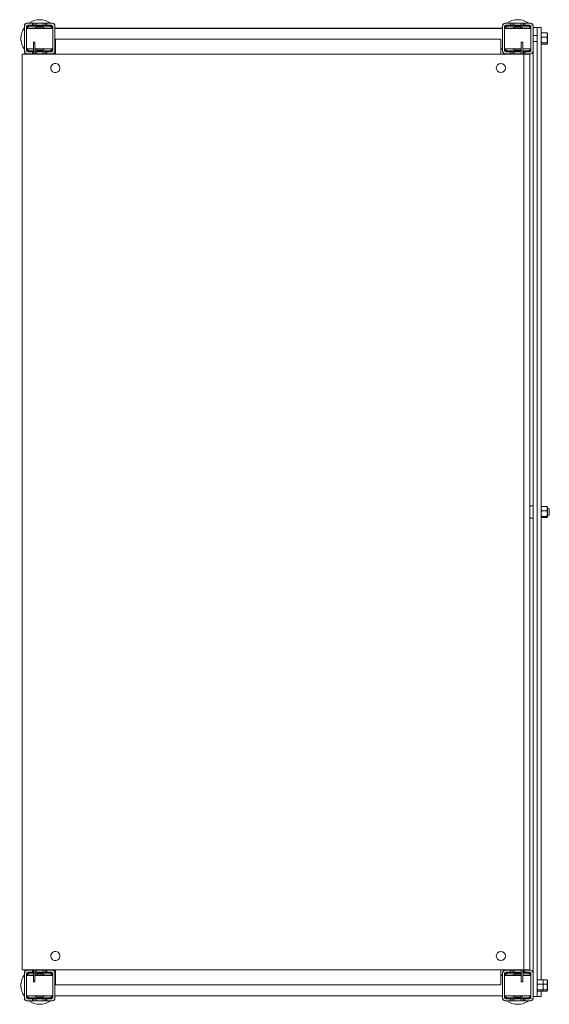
# Model space of a CAD drawing. Header units: millimetres. Extents: x -121 to 399, y -712 to 256.
import ezdxf

# ---------------------------------------------------------------- set-up
doc = ezdxf.new("R2010")
doc.units = ezdxf.units.MM

msp = doc.modelspace()

# ---------------------------------------------------------------- linework, layer by layer
at = {"color": 0, "linetype": 'Continuous', "lineweight": 0}
for p, q in [((-113.79, 252.33), (-114.29, 252.33)), ((-108.79, 252.33), (-113.79, 252.33)), ((-108.79, 250.33), (-108.79, 252.33)), ((-108.79, 252.33), (-107.39, 252.33)), ((-107.39, 252.33), (-105.29, 252.33)), ((-107.39, 252.33), (-107.39, 250.33)), ((-98.29, 252.33), (-105.29, 252.33)), ((-105.29, 252.33), (-105.29, 250.33)), ((-98.29, 250.33), (-98.29, 252.33)), ((-98.29, 252.33), (-96.19, 252.33)), ((-96.19, 252.33), (-94.79, 252.33)), ((-96.19, 252.33), (-96.19, 250.33)), ((-89.79, 252.33), (-94.79, 252.33)), ((-94.79, 252.33), (-94.79, 250.33)), ((-89.29, 252.33), (-89.79, 252.33)), ((356.21, 252.33), (355.71, 252.33)), ((361.21, 252.33), (356.21, 252.33)), ((361.21, 250.33), (361.21, 252.33)), ((362.61, 252.33), (361.21, 252.33)), ((364.71, 252.33), (362.61, 252.33)), ((362.61, 250.33), (362.61, 252.33)), ((371.71, 252.33), (364.71, 252.33)), ((364.71, 252.33), (364.71, 250.33)), ((371.71, 250.33), (371.71, 252.33)), ((373.81, 252.33), (371.71, 252.33)), ((375.21, 252.33), (373.81, 252.33)), ((373.81, 250.33), (373.81, 252.33)), ((380.21, 252.33), (375.21, 252.33)), ((375.21, 252.33), (375.21, 250.33)), ((380.71, 252.33), (380.21, 252.33)), ((-116.79, 249.83), (-116.79, 249.33)), ((-116.79, 249.33), (-116.79, 225.33)), ((-114.79, 249.33), (-114.79, 225.33)), ((-114.79, 247.43), (-88.79, 247.43)), ((-114.79, 247.33), (-112.79, 247.33)), ((-114.79, 247.23), (-88.79, 247.23)), ((-108.79, 250.33), (-113.79, 250.33)), ((-100.79, 247.33), (-112.79, 247.33)), ((-112.79, 247.33), (-112.79, 247.23)), ((-91.79, 249.83), (-111.79, 249.83)), ((-91.79, 249.33), (-111.79, 249.33)), ((-108.79, 250.33), (-107.39, 250.33)), ((-107.39, 250.33), (-105.29, 250.33)), ((-98.29, 250.33), (-105.29, 250.33)), ((-100.79, 247.23), (-100.79, 247.33)), ((-100.79, 247.33), (-98.79, 247.33)), ((-98.79, 247.33), (-98.79, 247.23)), ((-98.29, 250.33), (-96.19, 250.33)), ((-96.19, 250.33), (-94.79, 250.33)), ((-89.79, 250.33), (-94.79, 250.33)), ((-88.79, 225.33), (-88.79, 249.33)), ((-86.79, 249.33), (-86.79, 249.83)), ((-86.79, 225.33), (-86.79, 249.33)), ((-86.79, 247.43), (353.21, 247.43)), ((-86.79, 247.23), (353.21, 247.23)), ((353.21, 249.83), (353.21, 249.33)), ((353.21, 249.33), (353.21, 225.33)), ((355.21, 249.33), (355.21, 225.33)), ((355.21, 247.43), (381.21, 247.43)), ((355.21, 247.23), (381.21, 247.23)), ((361.21, 250.33), (356.21, 250.33)), ((378.21, 249.83), (358.21, 249.83)), ((378.21, 249.33), (358.21, 249.33)), ((361.21, 250.33), (362.61, 250.33)), ((362.61, 250.33), (364.71, 250.33)), ((371.71, 250.33), (364.71, 250.33)), ((365.21, 247.23), (365.21, 247.33)), ((365.21, 247.33), (367.21, 247.33)), ((379.21, 247.33), (367.21, 247.33)), ((367.21, 247.33), (367.21, 247.23)), ((371.71, 250.33), (373.81, 250.33)), ((373.81, 250.33), (375.21, 250.33)), ((380.21, 250.33), (375.21, 250.33)), ((379.21, 247.23), (379.21, 247.33)), ((379.21, 247.33), (381.21, 247.33)), ((381.21, 225.33), (381.21, 249.33)), ((383.21, 249.33), (383.21, 249.83)), ((383.21, 225.33), (383.21, 249.33)), ((387.21, 248.03), (383.21, 248.03)), ((387.21, 248.03), (387.21, 246.05)), ((391.21, 248.03), (387.21, 248.03)), ((387.21, 246.05), (387.21, 245.95)), ((387.21, 245.95), (387.21, 225.61)), ((391.21, 246.05), (391.21, 248.03)), ((391.21, 246.05), (391.21, 245.95)), ((391.21, 225.61), (391.21, 245.95)), ((391.21, 242.82), (391.66, 242.82)), ((391.21, 242.33), (391.28, 242.44)), ((391.66, 242.82), (396.87, 242.82)), ((397.31, 242.33), (397.25, 242.44)), ((397.31, 242.33), (397.31, 240.68)), ((-107.99, 233.63), (-106.49, 233.63)), ((-107.99, 233.63), (-107.99, 231.83)), ((-106.49, 233.63), (-106.49, 231.83)), ((-86.39, 236.83), (351.61, 236.83)), ((-86.39, 236.83), (-86.39, 221.83)), ((351.61, 221.83), (351.61, 236.83)), ((373.21, 233.63), (371.71, 233.63)), ((371.71, 231.83), (371.71, 233.63)), ((373.21, 231.83), (373.21, 233.63)), ((387.21, 240.33), (383.21, 240.33)), ((387.21, 234.33), (383.21, 234.33)), ((391.21, 232.33), (391.28, 232.22)), ((391.66, 238.54), (396.87, 238.54)), ((391.66, 233.04), (396.87, 233.04)), ((397.31, 232.33), (397.25, 232.22)), ((397.31, 240.68), (397.31, 235.79)), ((397.31, 232.44), (397.31, 235.79)), ((397.31, 232.44), (397.31, 232.33)), ((-116.79, 225.33), (-116.79, 224.83)), ((-114.79, 227.23), (-107.99, 227.23)), ((-113.79, 224.33), (-108.79, 224.33)), ((-111.79, 225.34), (-107.99, 225.34)), ((-111.79, 224.83), (-107.99, 224.83)), ((-108.79, 222.33), (-108.79, 224.33)), ((-107.99, 224.33), (-108.79, 224.33)), ((-107.99, 221.83), (-107.99, 231.83)), ((-106.49, 221.83), (-106.49, 231.83)), ((-106.49, 227.23), (-88.79, 227.23)), ((-106.49, 225.34), (-91.79, 225.34)), ((-106.49, 224.83), (-91.79, 224.83)), ((-105.29, 224.33), (-106.49, 224.33)), ((-105.29, 224.33), (-98.29, 224.33)), ((-105.29, 224.33), (-105.29, 222.33)), ((-98.29, 222.33), (-98.29, 224.33)), ((-96.19, 224.33), (-98.29, 224.33)), ((-94.79, 224.33), (-96.19, 224.33)), ((-96.19, 224.33), (-96.19, 222.33)), ((-94.79, 224.33), (-89.79, 224.33)), ((-94.79, 224.33), (-94.79, 222.33)), ((-86.79, 227.23), (-86.39, 227.23)), ((-86.79, 224.83), (-86.79, 225.33)), ((351.61, 227.23), (353.21, 227.23)), ((353.21, 225.33), (353.21, 224.83)), ((355.21, 227.23), (371.71, 227.23)), ((356.21, 224.33), (361.21, 224.33)), ((358.21, 225.34), (371.71, 225.34)), ((358.21, 224.83), (371.71, 224.83)), ((361.21, 222.33), (361.21, 224.33)), ((362.61, 224.33), (361.21, 224.33)), ((364.71, 224.33), (362.61, 224.33)), ((362.61, 222.33), (362.61, 224.33)), ((364.71, 224.33), (371.71, 224.33)), ((364.71, 224.33), (364.71, 222.33)), ((371.71, 231.83), (371.71, 224.33)), ((371.71, 222.33), (371.71, 224.33)), ((373.21, 231.83), (373.21, 221.83)), ((373.21, 227.23), (381.21, 227.23)), ((373.21, 225.34), (378.21, 225.34)), ((373.21, 224.83), (378.21, 224.83)), ((373.81, 224.33), (373.21, 224.33)), ((375.21, 224.33), (373.81, 224.33)), ((373.81, 222.33), (373.81, 224.33)), ((375.21, 224.33), (380.21, 224.33)), ((375.21, 224.33), (375.21, 222.33)), ((383.21, 225.33), (383.21, -681.67)), ((387.21, 225.61), (387.21, -228.17)), ((391.21, 231.84), (391.66, 231.84)), ((391.21, 225.61), (391.21, -688.18)), ((391.66, 231.84), (396.87, 231.84)), ((-118.89, 221.83), (-118.89, -678.17)), ((-115.64, 221.83), (-118.89, 221.83)), ((-115.64, 221.83), (372.11, 221.83)), ((-114.29, 222.33), (-113.79, 222.33)), ((-113.79, 222.33), (-108.79, 222.33)), ((-108.79, 222.33), (-107.99, 222.33)), ((-106.49, 222.33), (-105.29, 222.33)), ((-105.29, 222.33), (-98.29, 222.33)), ((-98.29, 222.33), (-96.19, 222.33)), ((-96.19, 222.33), (-94.79, 222.33)), ((-94.79, 222.33), (-89.79, 222.33)), ((-89.79, 222.33), (-89.29, 222.33)), ((355.71, 222.33), (356.21, 222.33)), ((356.21, 222.33), (361.21, 222.33)), ((362.61, 222.33), (361.21, 222.33)), ((364.71, 222.33), (362.61, 222.33)), ((364.71, 222.33), (371.71, 222.33)), ((371.71, 222.33), (371.71, 221.83)), ((372.11, 221.83), (374.11, 221.83)), ((373.81, 222.33), (373.21, 222.33)), ((375.21, 222.33), (373.81, 222.33)), ((374.11, 221.83), (374.11, -678.17)), ((380.11, 221.83), (374.11, 221.83)), ((375.21, 222.33), (380.21, 222.33)), ((380.11, 221.83), (380.11, -678.17)), ((380.21, 222.33), (380.71, 222.33)), ((383.21, -222.17), (380.89, -222.17)), ((387.21, -228.17), (387.21, -681.94)), ((391.21, -223.17), (391.28, -223.06)), ((391.66, -222.68), (396.87, -222.68)), ((391.66, -226.96), (396.87, -226.96)), ((397.31, -223.17), (397.25, -223.06)), ((397.31, -223.17), (397.31, -224.82)), ((397.31, -224.82), (397.31, -229.71)), ((399.21, -225.17), (397.31, -225.17)), ((397.31, -233.06), (397.31, -229.71)), ((399.21, -231.17), (397.31, -231.17)), ((399.21, -225.17), (399.21, -226.67)), ((399.21, -226.67), (399.21, -231.17)), ((383.21, -234.17), (380.89, -234.17)), ((391.21, -233.17), (391.28, -233.28)), ((391.66, -232.46), (396.87, -232.46)), ((391.66, -233.66), (396.87, -233.66)), ((397.31, -233.17), (397.25, -233.28)), ((397.31, -233.06), (397.31, -233.17)), ((-118.89, -678.17), (-115.64, -678.17)), ((-116.79, -681.17), (-116.79, -681.67)), ((-116.79, -681.67), (-116.79, -705.67)), ((-115.64, -678.17), (372.11, -678.17)), ((-114.79, -681.67), (-114.79, -705.67)), ((-114.79, -683.57), (-107.99, -683.57)), ((-114.79, -683.67), (-112.79, -683.67)), ((-114.79, -683.77), (-107.99, -683.77)), ((-113.79, -678.67), (-114.29, -678.67)), ((-108.79, -678.67), (-113.79, -678.67)), ((-108.79, -680.67), (-113.79, -680.67)), ((-107.99, -683.67), (-112.79, -683.67)), ((-112.79, -683.67), (-112.79, -683.77)), ((-107.99, -681.17), (-111.79, -681.17)), ((-107.99, -681.67), (-111.79, -681.67)), ((-108.79, -680.67), (-108.79, -678.67)), ((-108.79, -678.67), (-107.99, -678.67)), ((-108.79, -680.67), (-107.99, -680.67)), ((-107.99, -688.17), (-107.99, -678.17)), ((-106.49, -688.17), (-106.49, -678.17)), ((-106.49, -678.67), (-105.29, -678.67)), ((-106.49, -680.67), (-105.29, -680.67)), ((-91.79, -681.17), (-106.49, -681.17)), ((-91.79, -681.67), (-106.49, -681.67)), ((-106.49, -683.57), (-88.79, -683.57)), ((-100.79, -683.67), (-106.49, -683.67)), ((-106.49, -683.77), (-88.79, -683.77)), ((-98.29, -678.67), (-105.29, -678.67)), ((-105.29, -678.67), (-105.29, -680.67)), ((-98.29, -680.67), (-105.29, -680.67)), ((-100.79, -683.77), (-100.79, -683.67)), ((-100.79, -683.67), (-98.79, -683.67)), ((-98.79, -683.67), (-98.79, -683.77)), ((-98.29, -680.67), (-98.29, -678.67)), ((-98.29, -678.67), (-96.19, -678.67)), ((-98.29, -680.67), (-96.19, -680.67)), ((-96.19, -678.67), (-94.79, -678.67)), ((-96.19, -678.67), (-96.19, -680.67)), ((-96.19, -680.67), (-94.79, -680.67)), ((-89.79, -678.67), (-94.79, -678.67)), ((-94.79, -678.67), (-94.79, -680.67)), ((-89.79, -680.67), (-94.79, -680.67)), ((-89.29, -678.67), (-89.79, -678.67)), ((-88.79, -705.67), (-88.79, -681.67)), ((-86.79, -681.67), (-86.79, -681.17)), ((-86.79, -705.67), (-86.79, -681.67)), ((-86.79, -683.57), (-86.39, -683.57)), ((-86.79, -683.77), (-86.39, -683.77)), ((-86.39, -678.17), (-86.39, -693.17)), ((351.61, -693.17), (351.61, -678.17)), ((351.61, -683.57), (353.21, -683.57)), ((351.61, -683.77), (353.21, -683.77)), ((353.21, -681.17), (353.21, -681.67)), ((353.21, -681.67), (353.21, -705.67)), ((355.21, -681.67), (355.21, -705.67)), ((355.21, -683.57), (371.71, -683.57)), ((355.21, -683.77), (371.71, -683.77)), ((356.21, -678.67), (355.71, -678.67)), ((361.21, -678.67), (356.21, -678.67)), ((361.21, -680.67), (356.21, -680.67)), ((371.71, -681.17), (358.21, -681.17)), ((371.71, -681.67), (358.21, -681.67)), ((361.21, -680.67), (361.21, -678.67)), ((362.61, -678.67), (361.21, -678.67)), ((361.21, -680.67), (362.61, -680.67)), ((364.71, -678.67), (362.61, -678.67)), ((362.61, -680.67), (362.61, -678.67)), ((362.61, -680.67), (364.71, -680.67)), ((371.71, -678.67), (364.71, -678.67)), ((364.71, -678.67), (364.71, -680.67)), ((371.71, -680.67), (364.71, -680.67)), ((365.21, -683.77), (365.21, -683.67)), ((365.21, -683.67), (367.21, -683.67)), ((371.71, -683.67), (367.21, -683.67)), ((367.21, -683.67), (367.21, -683.77)), ((371.71, -678.17), (371.71, -678.67)), ((371.71, -680.67), (371.71, -678.67)), ((371.71, -680.67), (371.71, -688.17)), ((374.11, -678.17), (372.11, -678.17)), ((373.21, -678.17), (373.21, -688.17)), ((373.81, -678.67), (373.21, -678.67)), ((373.21, -680.67), (373.81, -680.67)), ((378.21, -681.17), (373.21, -681.17)), ((378.21, -681.67), (373.21, -681.67)), ((373.21, -683.57), (381.21, -683.57)), ((379.21, -683.67), (373.21, -683.67)), ((373.21, -683.77), (381.21, -683.77)), ((375.21, -678.67), (373.81, -678.67)), ((373.81, -680.67), (373.81, -678.67)), ((373.81, -680.67), (375.21, -680.67)), ((374.11, -678.17), (380.11, -678.17)), ((380.21, -678.67), (375.21, -678.67)), ((375.21, -678.67), (375.21, -680.67)), ((380.21, -680.67), (375.21, -680.67)), ((379.21, -683.77), (379.21, -683.67)), ((379.21, -683.67), (381.21, -683.67)), ((380.71, -678.67), (380.21, -678.67)), ((381.21, -705.67), (381.21, -681.67)), ((383.21, -705.67), (383.21, -681.67)), ((387.21, -702.29), (387.21, -681.94)), ((-107.99, -688.17), (-107.99, -689.97)), ((-107.99, -689.97), (-106.49, -689.97)), ((-106.49, -688.17), (-106.49, -689.97)), ((351.61, -693.17), (-86.39, -693.17)), ((371.71, -689.97), (371.71, -688.17)), ((373.21, -689.97), (371.71, -689.97)), ((373.21, -689.97), (373.21, -688.17)), ((387.21, -688.67), (387.28, -688.56)), ((387.66, -688.18), (392.87, -688.18)), ((387.66, -692.46), (392.87, -692.46)), ((392.87, -688.18), (396.87, -688.18)), ((393.31, -688.67), (393.25, -688.56)), ((393.31, -688.67), (393.31, -690.32)), ((393.31, -690.32), (393.31, -695.21)), ((393.31, -692.46), (396.87, -692.46)), ((393.31, -698.56), (393.31, -695.21)), ((397.31, -688.67), (397.25, -688.56)), ((397.31, -688.67), (397.31, -690.32)), ((397.31, -690.32), (397.31, -695.21)), ((397.31, -698.56), (397.31, -695.21)), ((-116.79, -705.67), (-116.79, -706.17)), ((-114.79, -703.77), (-88.79, -703.77)), ((-111.79, -705.66), (-91.79, -705.66)), ((-111.79, -706.17), (-91.79, -706.17)), ((-86.79, -703.77), (353.21, -703.77)), ((-86.79, -706.17), (-86.79, -705.67)), ((353.21, -705.67), (353.21, -706.17)), ((355.21, -703.77), (381.21, -703.77)), ((358.21, -705.66), (378.21, -705.66)), ((358.21, -706.17), (378.21, -706.17)), ((387.21, -704.37), (383.21, -704.37)), ((383.21, -706.17), (383.21, -705.67)), ((387.21, -698.67), (387.28, -698.78)), ((387.21, -702.29), (387.21, -702.39)), ((387.21, -704.37), (387.21, -702.39)), ((391.21, -704.37), (387.21, -704.37)), ((387.66, -697.96), (392.87, -697.96)), ((387.66, -699.16), (392.87, -699.16)), ((391.21, -704.37), (391.21, -699.16)), ((392.87, -699.16), (396.87, -699.16)), ((393.31, -698.67), (393.25, -698.78)), ((393.31, -697.96), (396.87, -697.96)), ((393.31, -698.56), (393.31, -698.67)), ((397.31, -698.67), (397.25, -698.78)), ((397.31, -698.56), (397.31, -698.67)), ((-114.29, -708.67), (-113.79, -708.67)), ((-113.79, -706.67), (-108.79, -706.67)), ((-113.79, -708.67), (-108.79, -708.67)), ((-108.79, -708.67), (-108.79, -706.67)), ((-107.39, -706.67), (-108.79, -706.67)), ((-108.79, -708.67), (-107.39, -708.67)), ((-105.29, -706.67), (-107.39, -706.67)), ((-107.39, -706.67), (-107.39, -708.67)), ((-107.39, -708.67), (-105.29, -708.67)), ((-105.29, -706.67), (-98.29, -706.67)), ((-105.29, -706.67), (-105.29, -708.67)), ((-105.29, -708.67), (-98.29, -708.67)), ((-98.29, -708.67), (-98.29, -706.67)), ((-96.19, -706.67), (-98.29, -706.67)), ((-98.29, -708.67), (-96.19, -708.67)), ((-94.79, -706.67), (-96.19, -706.67)), ((-96.19, -706.67), (-96.19, -708.67)), ((-96.19, -708.67), (-94.79, -708.67)), ((-94.79, -706.67), (-89.79, -706.67)), ((-94.79, -706.67), (-94.79, -708.67)), ((-94.79, -708.67), (-89.79, -708.67)), ((-89.79, -708.67), (-89.29, -708.67)), ((355.71, -708.67), (356.21, -708.67)), ((356.21, -706.67), (361.21, -706.67)), ((356.21, -708.67), (361.21, -708.67)), ((361.21, -708.67), (361.21, -706.67)), ((362.61, -706.67), (361.21, -706.67)), ((362.61, -708.67), (361.21, -708.67)), ((364.71, -706.67), (362.61, -706.67)), ((362.61, -708.67), (362.61, -706.67)), ((364.71, -708.67), (362.61, -708.67)), ((364.71, -706.67), (371.71, -706.67)), ((364.71, -706.67), (364.71, -708.67)), ((364.71, -708.67), (371.71, -708.67)), ((371.71, -708.67), (371.71, -706.67)), ((373.81, -706.67), (371.71, -706.67)), ((373.81, -708.67), (371.71, -708.67)), ((375.21, -706.67), (373.81, -706.67)), ((373.81, -708.67), (373.81, -706.67)), ((375.21, -708.67), (373.81, -708.67)), ((375.21, -706.67), (380.21, -706.67)), ((375.21, -706.67), (375.21, -708.67)), ((375.21, -708.67), (380.21, -708.67)), ((380.21, -708.67), (380.71, -708.67))]:
    msp.add_line(p, q, dxfattribs=at)
for centre, radius, start, end in [((-113.79, 249.33), 3, 90, 180), ((-114.29, 249.83), 2.5, 90, 180), ((-89.79, 249.33), 3, 0, 90), ((-89.29, 249.83), 2.5, 0, 90), ((356.21, 249.33), 3, 90, 180), ((355.71, 249.83), 2.5, 90, 180), ((380.21, 249.33), 3, 0, 90), ((380.71, 249.83), 2.5, 0, 90), ((-113.79, 249.33), 1, 90, 180), ((-111.79, 247.33), 2.5, 90, 177.70756), ((-111.79, 247.33), 1.99, 90, 177.1251), ((-101.79, 237.33), 11.5, 90, 118.56672), ((-101.79, 237.33), 11.5, 61.43328, 90), ((-91.79, 247.33), 2.5, 2.29244, 90), ((-91.79, 247.33), 1.99, 2.8749, 90), ((-89.79, 249.33), 1, 0, 90), ((356.21, 249.33), 1, 90, 180), ((358.21, 247.33), 2.5, 90, 177.70756), ((358.21, 247.33), 1.99, 90, 177.1251), ((368.21, 237.33), 11.5, 90, 118.56672), ((368.21, 237.33), 11.5, 61.43328, 90), ((378.21, 247.33), 2.5, 2.29244, 90), ((378.21, 247.33), 1.99, 2.8749, 90), ((380.21, 249.33), 1, 0, 90), ((-113.79, 225.33), 3, 180, 270), ((-114.29, 224.83), 2.5, 180, 270), ((-113.79, 225.33), 1, 180, 270), ((-111.79, 227.33), 2.5, 182.29244, 270), ((-111.79, 227.33), 1.99, 182.8749, 270), ((-101.79, 237.33), 11.5, 245.83721, 270), ((-101.79, 237.33), 11.5, 270, 298.56672), ((-91.79, 227.33), 2.5, 270, 357.70756), ((-91.79, 227.33), 1.99, 270, 357.1251), ((-89.79, 225.33), 1, 270, 0), ((-89.79, 225.33), 3, 270, 0), ((-89.29, 224.83), 2.5, 270, 0), ((356.21, 225.33), 3, 180, 270), ((355.71, 224.83), 2.5, 180, 270), ((356.21, 225.33), 1, 180, 270), ((358.21, 227.33), 2.5, 182.29244, 270), ((358.21, 227.33), 1.99, 182.8749, 270), ((368.21, 237.33), 11.5, 241.43328, 270), ((368.21, 237.33), 11.5, 270, 287.71893), ((368.21, 237.33), 11.5, 295.77146, 298.56672), ((378.21, 227.33), 2.5, 270, 357.70756), ((378.21, 227.33), 1.99, 270, 357.1251), ((380.21, 225.33), 1, 270, 0), ((380.21, 225.33), 3, 270, 0), ((380.71, 224.83), 2.5, 270, 0), ((-86.39, 208.33), 4.5, 143.58761, 323.58761), ((-86.39, 208.33), 4.5, 323.58761, 143.58761), ((351.61, 208.33), 4.5, 0, 180), ((351.61, 208.33), 4.5, 180, 0), ((-86.39, -664.67), 4.5, 143.58761, 323.58761), ((-86.39, -664.67), 4.5, 323.58761, 143.58761), ((351.61, -664.67), 4.5, 0, 180), ((351.61, -664.67), 4.5, 180, 0), ((-113.79, -681.67), 3, 90, 180), ((-114.29, -681.17), 2.5, 90, 180), ((-113.79, -681.67), 1, 90, 180), ((-111.79, -683.67), 2.5, 90, 177.70756), ((-111.79, -683.67), 1.99, 90, 177.1251), ((-101.79, -693.67), 11.5, 90, 114.16279), ((-101.79, -693.67), 11.5, 61.43328, 90), ((-91.79, -683.67), 2.5, 2.29244, 90), ((-91.79, -683.67), 1.99, 2.8749, 90), ((-89.79, -681.67), 3, 0, 90), ((-89.79, -681.67), 1, 0, 90), ((-89.29, -681.17), 2.5, 0, 90), ((356.21, -681.67), 3, 90, 180), ((355.71, -681.17), 2.5, 90, 180), ((356.21, -681.67), 1, 90, 180), ((358.21, -683.67), 2.5, 90, 177.70756), ((358.21, -683.67), 1.99, 90, 177.1251), ((368.21, -693.67), 11.5, 90, 118.56672), ((368.21, -693.67), 11.5, 72.28107, 90), ((368.21, -693.67), 11.5, 61.43328, 64.22854), ((378.21, -683.67), 2.5, 2.29244, 90), ((378.21, -683.67), 1.99, 2.8749, 90), ((380.21, -681.67), 3, 0, 90), ((380.21, -681.67), 1, 0, 90), ((380.71, -681.17), 2.5, 0, 90), ((-113.79, -705.67), 3, 180, 270), ((-114.29, -706.17), 2.5, 180, 270), ((-113.79, -705.67), 1, 180, 270), ((-111.79, -703.67), 2.5, 182.29244, 270), ((-111.79, -703.67), 1.99, 182.8749, 270), ((-101.79, -693.67), 11.5, 241.43328, 270), ((-101.79, -693.67), 11.5, 270, 298.56672), ((-91.79, -703.67), 2.5, 270, 357.70756), ((-91.79, -703.67), 1.99, 270, 357.1251), ((-89.79, -705.67), 1, 270, 0), ((-89.79, -705.67), 3, 270, 0), ((-89.29, -706.17), 2.5, 270, 0), ((356.21, -705.67), 3, 180, 270), ((355.71, -706.17), 2.5, 180, 270), ((356.21, -705.67), 1, 180, 270), ((358.21, -703.67), 2.5, 182.29244, 270), ((358.21, -703.67), 1.99, 182.8749, 270), ((368.21, -693.67), 11.5, 241.43328, 270), ((368.21, -693.67), 11.5, 270, 298.56672), ((378.21, -703.67), 2.5, 270, 357.70756), ((378.21, -703.67), 1.99, 270, 357.1251), ((380.21, -705.67), 1, 270, 0), ((380.21, -705.67), 3, 270, 0), ((380.71, -706.17), 2.5, 270, 0)]:
    msp.add_arc(centre, radius, start, end, dxfattribs=at)
at = {"color": 0, "linetype": 'Continuous', "lineweight": 0, "extrusion": (0, 0, -1)}
for centre, radius, start, end in [((101.79, 237.33), 18.5, 54.17523, 90), ((101.79, 237.33), 18.5, 90, 125.82477), ((-368.21, 237.33), 18.5, 54.17523, 90), ((-368.21, 237.33), 18.5, 90, 125.82477), ((101.79, 237.33), 18.5, 324.17523, 35.82477), ((101.79, 237.33), 18.5, 144.17523, 146.91067), ((-368.21, 237.33), 18.5, 33.08933, 35.82477), ((-368.21, 237.33), 18.5, 144.17523, 144.65479), ((101.79, 237.33), 18.5, 213.67097, 215.82477), ((-368.21, 237.33), 18.5, 324.17523, 326.91067), ((101.79, 237.33), 18.5, 303.0875, 305.82477), ((101.79, 237.33), 18.5, 234.17523, 236.9125), ((-368.21, 237.33), 18.5, 303.0875, 305.82477), ((-368.21, 237.33), 18.5, 234.17523, 236.9125), ((-388.61, -228.17), 10, 31.7486, 35.25153), ((-380.89, -222.71), 0.54, 35.25153, 90), ((-388.61, -228.17), 10, 324.74847, 328.2514), ((-380.89, -233.63), 0.54, 270, 324.74847), ((101.79, -693.67), 18.5, 324.17523, 35.82477), ((101.79, -693.67), 18.5, 54.17523, 56.9125), ((101.79, -693.67), 18.5, 123.0875, 125.82477), ((101.79, -693.67), 18.5, 144.17523, 146.32903), ((-368.21, -693.67), 18.5, 33.08933, 35.82477), ((-368.21, -693.67), 18.5, 54.17523, 56.9125), ((-368.21, -693.67), 18.5, 123.0875, 125.82477), ((101.79, -693.67), 18.5, 213.08933, 215.82477), ((-368.21, -693.67), 18.5, 324.17523, 326.91067), ((-368.21, -693.67), 18.5, 215.34521, 215.82477), ((101.79, -693.67), 18.5, 270, 305.82477), ((101.79, -693.67), 18.5, 234.17523, 270), ((-368.21, -693.67), 18.5, 270, 305.82477), ((-368.21, -693.67), 18.5, 234.17523, 270)]:
    msp.add_arc(centre, radius, start, end, dxfattribs=at)
at = {"color": 0, "linetype": 'Continuous', "lineweight": 0}
for points, weights in [([(391.21, 240.68), (391.21, 241.68), (391.66, 242.82)], [2.22975607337, 2.22975607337, 2.06966679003]), ([(391.66, 242.82), (391.38, 242.62), (391.28, 242.44)], [2.06966679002, 2.16672749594, 2.20494116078]), ([(397.31, 240.68), (397.31, 241.68), (396.87, 242.82)], [2.22975607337, 2.22975607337, 2.06966679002]), ([(396.87, 242.82), (397.15, 242.62), (397.25, 242.44)], [2.06966679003, 2.16672749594, 2.20494116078]), ([(391.66, 238.54), (391.21, 239.69), (391.21, 240.68)], [2.06966679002, 2.22975607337, 2.22975607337]), ([(391.66, 238.54), (391.21, 237.06), (391.21, 235.79)], [2.06966679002, 2.22975607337, 2.22975607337]), ([(391.21, 235.79), (391.21, 234.52), (391.66, 233.04)], [2.22975607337, 2.22975607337, 2.06966679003]), ([(391.21, 232.44), (391.21, 232.72), (391.66, 233.04)], [2.22975607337, 2.22975607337, 2.06966679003]), ([(391.66, 231.84), (391.21, 232.16), (391.21, 232.44)], [2.06966679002, 2.22975607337, 2.22975607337]), ([(396.87, 238.54), (397.31, 239.69), (397.31, 240.68)], [2.06966679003, 2.22975607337, 2.22975607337]), ([(396.87, 238.54), (397.31, 237.06), (397.31, 235.79)], [2.06966679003, 2.22975607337, 2.22975607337]), ([(397.31, 235.79), (397.31, 234.52), (396.87, 233.04)], [2.22975607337, 2.22975607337, 2.06966679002]), ([(397.31, 232.44), (397.31, 232.72), (396.87, 233.04)], [2.22975607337, 2.22975607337, 2.06966679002]), ([(396.87, 231.84), (397.31, 232.16), (397.31, 232.44)], [2.06966679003, 2.22975607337, 2.22975607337]), ([(391.21, -224.82), (391.21, -223.82), (391.66, -222.68)], [2.22975607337, 2.22975607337, 2.06966679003]), ([(391.66, -226.96), (391.21, -225.81), (391.21, -224.82)], [2.06966679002, 2.22975607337, 2.22975607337]), ([(391.66, -226.96), (391.21, -228.44), (391.21, -229.71)], [2.06966679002, 2.22975607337, 2.22975607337]), ([(391.21, -229.71), (391.21, -230.98), (391.66, -232.46)], [2.22975607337, 2.22975607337, 2.06966679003]), ([(391.66, -222.68), (391.38, -222.88), (391.28, -223.06)], [2.06966679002, 2.16672749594, 2.20494116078]), ([(397.31, -224.82), (397.31, -223.82), (396.87, -222.68)], [2.22975607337, 2.22975607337, 2.06966679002]), ([(396.87, -222.68), (397.15, -222.88), (397.25, -223.06)], [2.06966679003, 2.16672749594, 2.20494116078]), ([(396.87, -226.96), (397.31, -225.81), (397.31, -224.82)], [2.06966679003, 2.22975607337, 2.22975607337]), ([(396.87, -226.96), (397.31, -228.44), (397.31, -229.71)], [2.06966679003, 2.22975607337, 2.22975607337]), ([(397.31, -229.71), (397.31, -230.98), (396.87, -232.46)], [2.22975607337, 2.22975607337, 2.06966679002]), ([(391.21, -233.06), (391.21, -232.78), (391.66, -232.46)], [2.22975607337, 2.22975607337, 2.06966679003]), ([(391.66, -233.66), (391.21, -233.34), (391.21, -233.06)], [2.06966679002, 2.22975607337, 2.22975607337]), ([(397.31, -233.06), (397.31, -232.78), (396.87, -232.46)], [2.22975607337, 2.22975607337, 2.06966679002]), ([(396.87, -233.66), (397.31, -233.34), (397.31, -233.06)], [2.06966679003, 2.22975607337, 2.22975607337]), ([(387.21, -690.32), (387.21, -689.32), (387.66, -688.18)], [2.22975607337, 2.22975607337, 2.06966679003]), ([(387.66, -692.46), (387.21, -691.31), (387.21, -690.32)], [2.06966679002, 2.22975607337, 2.22975607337]), ([(387.66, -692.46), (387.21, -693.94), (387.21, -695.21)], [2.06966679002, 2.22975607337, 2.22975607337]), ([(387.21, -695.21), (387.21, -696.48), (387.66, -697.96)], [2.22975607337, 2.22975607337, 2.06966679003]), ([(387.66, -688.18), (387.38, -688.38), (387.28, -688.56)], [2.06966679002, 2.16672749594, 2.20494116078]), ([(393.31, -690.32), (393.31, -689.32), (392.87, -688.18)], [2.22975607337, 2.22975607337, 2.06966679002]), ([(392.87, -688.18), (393.15, -688.38), (393.25, -688.56)], [2.06966679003, 2.16672749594, 2.20494116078]), ([(392.87, -692.46), (393.31, -691.31), (393.31, -690.32)], [2.06966679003, 2.22975607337, 2.22975607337]), ([(392.87, -692.46), (393.31, -693.94), (393.31, -695.21)], [2.06966679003, 2.22975607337, 2.22975607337]), ([(393.31, -695.21), (393.31, -696.48), (392.87, -697.96)], [2.22975607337, 2.22975607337, 2.06966679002]), ([(397.31, -690.32), (397.31, -689.32), (396.87, -688.18)], [2.22975607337, 2.22975607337, 2.06966679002]), ([(396.87, -688.18), (397.15, -688.38), (397.25, -688.56)], [2.06966679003, 2.16672749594, 2.20494116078]), ([(396.87, -692.46), (397.31, -691.31), (397.31, -690.32)], [2.06966679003, 2.22975607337, 2.22975607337]), ([(396.87, -692.46), (397.31, -693.94), (397.31, -695.21)], [2.06966679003, 2.22975607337, 2.22975607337]), ([(397.31, -695.21), (397.31, -696.48), (396.87, -697.96)], [2.22975607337, 2.22975607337, 2.06966679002]), ([(387.21, -698.56), (387.21, -698.28), (387.66, -697.96)], [2.22975607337, 2.22975607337, 2.06966679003]), ([(387.66, -699.16), (387.21, -698.84), (387.21, -698.56)], [2.06966679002, 2.22975607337, 2.22975607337]), ([(393.31, -698.56), (393.31, -698.28), (392.87, -697.96)], [2.22975607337, 2.22975607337, 2.06966679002]), ([(392.87, -699.16), (393.31, -698.84), (393.31, -698.56)], [2.06966679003, 2.22975607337, 2.22975607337]), ([(397.31, -698.56), (397.31, -698.28), (396.87, -697.96)], [2.22975607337, 2.22975607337, 2.06966679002]), ([(396.87, -699.16), (397.31, -698.84), (397.31, -698.56)], [2.06966679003, 2.22975607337, 2.22975607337])]:
    msp.add_rational_spline(points, weights, degree=2, dxfattribs=at)

doc.saveas('drawing.dxf')
